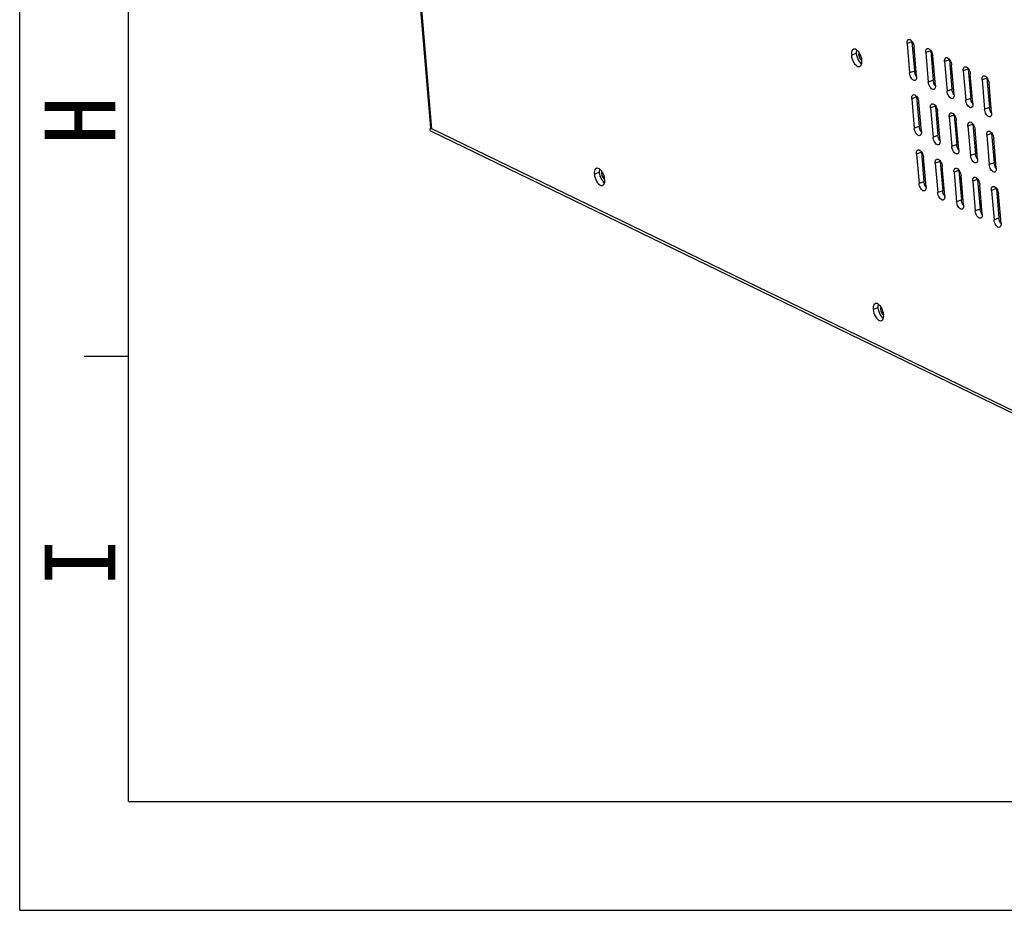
# Model space of a CAD drawing. Header units: millimetres. Extents: x 31915 to 33453, y -19763 to -18675.
# Tile 1 of 31: x 31915 to 32159, y -19763 to -19542. Entities that reach past the tile are written whole.
import ezdxf

# ---------------------------------------------------------------- set-up
doc = ezdxf.new("R2010")
doc.units = ezdxf.units.MM
for name, color, linetype in [('KGDY-15V13O3A-01SOLIDLINE', 7, 'Continuous'), ('LA1404-03-00TEXT', 7, 'Continuous'), ('LA3137-02_028SOLIDLINE', 7, 'Continuous'), ('LA3137-03_028SOLIDLINE', 7, 'Continuous')]:
    doc.layers.add(name, color=color, linetype=linetype)
doc.styles.add('TEXTSTYLE_2', font='SimSun Regular.ttf')

msp = doc.modelspace()

# ---------------------------------------------------------------- linework, layer by layer
at = {"color": 2}
for q in [(31914.7, -18675.17), (33453.39, -19763.13)]:
    msp.add_line((31914.7, -19763.13), q, dxfattribs=at)
at = {"color": 7}
for p, q in [((31941.7, -19736.13), (31941.7, -18702.16)), ((31930.73, -19625.65), (31941.7, -19625.65)), ((31941.7, -19736.13), (33426.39, -19736.13))]:
    msp.add_line(p, q, dxfattribs=at)
at = {"layer": 'KGDY-15V13O3A-01SOLIDLINE', "color": 7}
for p, q in [((32136.18, -19549.8), (32136.62, -19550.01)), ((32123.3, -19552.1), (32123.59, -19552.32)), ((32140.83, -19552.06), (32141.26, -19552.27)), ((32140.97, -19553.72), (32141.38, -19553.57)), ((32141.09, -19555.09), (32141.49, -19554.94)), ((32141.42, -19554.97), (32141.5, -19555.03)), ((32136.67, -19555.26), (32137.05, -19555.12)), ((32146.31, -19559.14), (32145.89, -19559.15)), ((32146.84, -19566.46), (32146.51, -19566.47)), ((32146.69, -19566.12), (32146.7, -19566.46)), ((32142.22, -19568.41), (32142.66, -19568.59)), ((32142.26, -19568.8), (32142.66, -19568.66)), ((32142.34, -19569.72), (32142.74, -19569.57)), ((32142.94, -19571.83), (32142.58, -19571.56)), ((32147.56, -19573.77), (32147.22, -19573.78)), ((32138.68, -19579.04), (32139.08, -19578.89)), ((32143, -19577.49), (32143.14, -19577.44)), ((32059.55, -19581.62), (32059.84, -19581.85)), ((32128.69, -19615.19), (32128.98, -19615.41))]:
    msp.add_line(p, q, dxfattribs=at)
for points in [[(32122.85, -19550.26), (32122.78, -19550.42), (32122.76, -19550.83)], [(32122.76, -19550.83), (32122.86, -19551.29), (32123.04, -19551.74), (32123.3, -19552.1)], [(32141.69, -19557.2), (32141.33, -19556.92), (32141.24, -19556.88)], [(32141.76, -19558.08), (32141.63, -19558.03), (32141.48, -19558.02)], [(32142.28, -19564.49), (32141.95, -19564.24), (32141.86, -19564.19)], [(32142.39, -19565.39), (32142.26, -19565.34), (32141.96, -19565.33)], [(32146.75, -19569.26), (32147.16, -19569.26), (32147.17, -19569.25)], [(32059.1, -19579.78), (32059.03, -19579.94), (32059.01, -19580.35)], [(32059.01, -19580.35), (32059.11, -19580.81), (32059.3, -19581.26), (32059.55, -19581.62)], [(32147.75, -19580.99), (32147.98, -19581.85), (32148.24, -19583.61)], [(32148.24, -19583.61), (32148.27, -19585.27), (32148.18, -19585.97)], [(32128.24, -19613.35), (32128.17, -19613.51), (32128.15, -19613.92)], [(32128.15, -19613.92), (32128.24, -19614.38), (32128.43, -19614.83), (32128.69, -19615.19)]]:
    msp.add_lwpolyline(points, dxfattribs=at)
at = {"layer": 'LA3137-02_028SOLIDLINE', "color": 7}
for p, q in [((32016.67, -19568.97), (32005.66, -19440.05)), ((32016.95, -19569.28), (32005.94, -19440.35)), ((32135.99, -19547.61), (32134.78, -19548.05)), ((32134.78, -19548.05), (32135.4, -19555.36)), ((32137.15, -19556.21), (32136.52, -19548.89)), ((32140.64, -19549.87), (32139.43, -19550.3)), ((32122.18, -19550.55), (32120.97, -19550.98)), ((32139.43, -19550.3), (32140.05, -19557.62)), ((32141.79, -19558.46), (32141.17, -19551.15)), ((32145.29, -19552.12), (32144.07, -19552.56)), ((32144.07, -19552.56), (32144.7, -19559.87)), ((32136.62, -19554.93), (32135.4, -19555.36)), ((32146.44, -19560.72), (32145.82, -19553.41)), ((32149.94, -19554.38), (32148.72, -19554.82)), ((32148.72, -19554.82), (32149.35, -19562.13)), ((32141.27, -19557.18), (32140.05, -19557.62)), ((32151.09, -19562.98), (32150.46, -19555.66)), ((32154.58, -19556.64), (32153.37, -19557.07)), ((32153.37, -19557.07), (32153.99, -19564.39)), ((32145.91, -19559.44), (32144.7, -19559.87)), ((32155.74, -19565.23), (32155.11, -19557.92)), ((32137.16, -19561.33), (32135.95, -19561.76)), ((32135.95, -19561.76), (32136.57, -19569.08)), ((32150.56, -19561.7), (32149.35, -19562.13)), ((32138.32, -19569.92), (32137.69, -19562.61)), ((32141.81, -19563.58), (32140.6, -19564.02)), ((32140.6, -19564.02), (32141.22, -19571.33)), ((32155.21, -19563.95), (32153.99, -19564.39)), ((32142.96, -19572.18), (32142.34, -19564.86)), ((32146.46, -19565.84), (32145.25, -19566.27)), ((32145.25, -19566.27), (32145.87, -19573.59)), ((32147.61, -19574.44), (32146.99, -19567.12)), ((32016.56, -19569.09), (32016.7, -19569.04)), ((32171.11, -19644.13), (32016.56, -19569.09)), ((32016.95, -19569.28), (32016.76, -19569.15)), ((32137.79, -19568.64), (32136.57, -19569.08)), ((32151.11, -19568.1), (32149.89, -19568.53)), ((32149.89, -19568.53), (32150.52, -19575.85)), ((32152.26, -19576.69), (32151.64, -19569.38)), ((32172.12, -19645.26), (32016.67, -19569.78)), ((32142.44, -19570.9), (32141.22, -19571.33)), ((32155.76, -19570.35), (32154.54, -19570.79)), ((32154.54, -19570.79), (32155.17, -19578.1)), ((32156.91, -19578.95), (32156.28, -19571.63)), ((32147.09, -19573.15), (32145.87, -19573.59)), ((32138.34, -19575.04), (32137.12, -19575.48)), ((32137.12, -19575.48), (32137.75, -19582.79)), ((32139.49, -19583.64), (32138.86, -19576.32)), ((32151.73, -19575.41), (32150.52, -19575.85)), ((32142.98, -19577.3), (32141.77, -19577.73)), ((32141.77, -19577.73), (32142.39, -19585.05)), ((32144.14, -19585.89), (32143.51, -19578.58)), ((32156.38, -19577.67), (32155.17, -19578.1)), ((32058.43, -19580.07), (32057.22, -19580.5)), ((32147.63, -19579.55), (32146.42, -19579.99)), ((32146.42, -19579.99), (32147.04, -19587.31)), ((32148.78, -19588.15), (32148.16, -19580.84)), ((32152.28, -19581.81), (32151.06, -19582.25)), ((32138.96, -19582.36), (32137.75, -19582.79)), ((32151.06, -19582.25), (32151.69, -19589.56)), ((32153.43, -19590.41), (32152.81, -19583.09)), ((32156.93, -19584.07), (32155.71, -19584.5)), ((32143.61, -19584.61), (32142.39, -19585.05)), ((32155.71, -19584.5), (32156.34, -19591.82)), ((32158.08, -19592.67), (32157.46, -19585.35)), ((32148.26, -19586.87), (32147.04, -19587.31)), ((32152.9, -19589.13), (32151.69, -19589.56)), ((32157.55, -19591.38), (32156.34, -19591.82)), ((32127.57, -19613.64), (32126.36, -19614.07))]:
    msp.add_line(p, q, dxfattribs=at)
at = {"layer": 'LA3137-02_028SOLIDLINE', "color": 255}
for p, q in [((32135.99, -19547.61), (32135.99, -19547.51)), ((32135.99, -19547.61), (32136.62, -19554.93)), ((32140.64, -19549.87), (32140.64, -19549.77)), ((32140.64, -19549.87), (32141.27, -19557.18)), ((32145.29, -19552.12), (32145.29, -19552.03)), ((32145.29, -19552.12), (32145.91, -19559.44)), ((32149.94, -19554.38), (32149.94, -19554.28)), ((32149.94, -19554.38), (32150.56, -19561.7)), ((32137.15, -19556.31), (32137.04, -19556.16)), ((32154.58, -19556.64), (32154.58, -19556.54)), ((32154.58, -19556.64), (32155.21, -19563.95)), ((32141.79, -19558.56), (32141.69, -19558.41)), ((32137.16, -19561.33), (32137.16, -19561.23)), ((32137.16, -19561.33), (32137.79, -19568.64)), ((32146.44, -19560.82), (32146.33, -19560.67)), ((32141.81, -19563.58), (32141.81, -19563.48)), ((32141.81, -19563.58), (32142.44, -19570.9)), ((32151.09, -19563.08), (32150.98, -19562.93)), ((32146.46, -19565.84), (32146.46, -19565.74)), ((32146.46, -19565.84), (32147.09, -19573.15)), ((32155.74, -19565.33), (32155.63, -19565.18)), ((32151.11, -19568.1), (32151.11, -19568)), ((32151.11, -19568.1), (32151.73, -19575.41)), ((32138.32, -19570.02), (32138.21, -19569.87)), ((32142.97, -19572.28), (32142.86, -19572.13)), ((32155.76, -19570.35), (32155.75, -19570.25)), ((32155.76, -19570.35), (32156.38, -19577.67)), ((32147.61, -19574.53), (32147.5, -19574.39)), ((32138.34, -19575.04), (32138.33, -19574.94)), ((32138.34, -19575.04), (32138.96, -19582.36)), ((32152.26, -19576.79), (32152.15, -19576.64)), ((32142.98, -19577.3), (32142.98, -19577.2)), ((32142.98, -19577.3), (32143.61, -19584.61)), ((32147.63, -19579.55), (32147.63, -19579.46)), ((32156.91, -19579.05), (32156.8, -19578.9)), ((32147.63, -19579.55), (32148.26, -19586.87)), ((32152.28, -19581.81), (32152.28, -19581.71)), ((32152.28, -19581.81), (32152.9, -19589.13)), ((32139.49, -19583.74), (32139.38, -19583.59)), ((32156.93, -19584.07), (32156.93, -19583.97)), ((32156.93, -19584.07), (32157.55, -19591.38)), ((32144.14, -19585.99), (32144.03, -19585.84)), ((32148.79, -19588.25), (32148.68, -19588.1)), ((32153.43, -19590.51), (32153.32, -19590.36)), ((32158.08, -19592.76), (32157.97, -19592.61))]:
    msp.add_line(p, q, dxfattribs=at)
at = {"layer": 'LA3137-02_028SOLIDLINE', "color": 7}
for points in [[(32134.78, -19548.05), (32134.77, -19547.75), (32134.81, -19547.49), (32134.89, -19547.28), (32135.01, -19547.13), (32135.14, -19547.06)], [(32135.14, -19547.06), (32135.17, -19547.05), (32135.34, -19547.04), (32135.53, -19547.1), (32135.73, -19547.23), (32135.92, -19547.42), (32136.1, -19547.66), (32136.26, -19547.94), (32136.38, -19548.26), (32136.47, -19548.58), (32136.52, -19548.89)], [(32121.51, -19549.5), (32121.47, -19549.52), (32121.27, -19549.66), (32121.11, -19549.89), (32121.01, -19550.2), (32120.96, -19550.57), (32120.97, -19550.98)], [(32123.58, -19552.25), (32123.52, -19551.81), (32123.4, -19551.36), (32123.23, -19550.92), (32123.02, -19550.51), (32122.78, -19550.15), (32122.51, -19549.86), (32122.24, -19549.64), (32121.96, -19549.5), (32121.7, -19549.46), (32121.51, -19549.5)], [(32139.43, -19550.3), (32139.42, -19550.01), (32139.46, -19549.75), (32139.54, -19549.54), (32139.66, -19549.39), (32139.79, -19549.31)], [(32139.79, -19549.31), (32139.81, -19549.31), (32139.99, -19549.29), (32140.18, -19549.35), (32140.38, -19549.48), (32140.57, -19549.67), (32140.75, -19549.92), (32140.91, -19550.2), (32141.03, -19550.51), (32141.12, -19550.83), (32141.17, -19551.15)], [(32120.97, -19550.98), (32121.03, -19551.42), (32121.15, -19551.87), (32121.32, -19552.31), (32121.53, -19552.72), (32121.77, -19553.08), (32122.04, -19553.38), (32122.31, -19553.6), (32122.59, -19553.73), (32122.84, -19553.77), (32123.03, -19553.73)], [(32123.03, -19553.73), (32123.08, -19553.71), (32123.28, -19553.57), (32123.43, -19553.34), (32123.54, -19553.03), (32123.59, -19552.66), (32123.58, -19552.25)], [(32144.07, -19552.56), (32144.07, -19552.26), (32144.11, -19552.01), (32144.19, -19551.8), (32144.31, -19551.65), (32144.44, -19551.57)], [(32144.44, -19551.57), (32144.46, -19551.56), (32144.64, -19551.55), (32144.83, -19551.61), (32145.02, -19551.74), (32145.22, -19551.93), (32145.4, -19552.17), (32145.55, -19552.46), (32145.68, -19552.77), (32145.77, -19553.09), (32145.82, -19553.41)], [(32148.72, -19554.82), (32148.72, -19554.52), (32148.76, -19554.26), (32148.84, -19554.05), (32148.96, -19553.9), (32149.09, -19553.83)], [(32149.09, -19553.83), (32149.11, -19553.82), (32149.28, -19553.81), (32149.48, -19553.87), (32149.67, -19554), (32149.87, -19554.19), (32150.04, -19554.43), (32150.2, -19554.71), (32150.33, -19555.03), (32150.42, -19555.35), (32150.46, -19555.66)], [(32136.78, -19557.2), (32136.76, -19557.2), (32136.58, -19557.22), (32136.39, -19557.16), (32136.19, -19557.03), (32136, -19556.84), (32135.82, -19556.59), (32135.67, -19556.31), (32135.54, -19556), (32135.45, -19555.68), (32135.4, -19555.36)], [(32137.15, -19556.21), (32137.15, -19556.5), (32137.11, -19556.76), (32137.03, -19556.97), (32136.91, -19557.12), (32136.78, -19557.2)], [(32153.37, -19557.07), (32153.37, -19556.78), (32153.4, -19556.52), (32153.49, -19556.31), (32153.61, -19556.16), (32153.73, -19556.08)], [(32153.73, -19556.08), (32153.76, -19556.08), (32153.93, -19556.06), (32154.12, -19556.12), (32154.32, -19556.25), (32154.51, -19556.44), (32154.69, -19556.69), (32154.85, -19556.97), (32154.98, -19557.28), (32155.06, -19557.6), (32155.11, -19557.92)], [(32141.43, -19559.45), (32141.41, -19559.46), (32141.23, -19559.47), (32141.04, -19559.41), (32140.84, -19559.28), (32140.65, -19559.09), (32140.47, -19558.85), (32140.31, -19558.57), (32140.19, -19558.25), (32140.1, -19557.93), (32140.05, -19557.62)], [(32141.79, -19558.46), (32141.8, -19558.76), (32141.76, -19559.02), (32141.68, -19559.23), (32141.56, -19559.38), (32141.43, -19559.45)], [(32146.08, -19561.71), (32146.05, -19561.72), (32145.88, -19561.73), (32145.69, -19561.67), (32145.49, -19561.54), (32145.3, -19561.35), (32145.12, -19561.11), (32144.96, -19560.82), (32144.84, -19560.51), (32144.75, -19560.19), (32144.7, -19559.87)], [(32135.95, -19561.76), (32135.94, -19561.47), (32135.98, -19561.21), (32136.07, -19561), (32136.19, -19560.85), (32136.31, -19560.77)], [(32136.31, -19560.77), (32136.34, -19560.77), (32136.51, -19560.75), (32136.7, -19560.81), (32136.9, -19560.94), (32137.09, -19561.13), (32137.27, -19561.38), (32137.43, -19561.66), (32137.55, -19561.97), (32137.64, -19562.29), (32137.69, -19562.61)], [(32146.44, -19560.72), (32146.45, -19561.02), (32146.41, -19561.27), (32146.32, -19561.48), (32146.2, -19561.63), (32146.08, -19561.71)], [(32150.72, -19563.97), (32150.7, -19563.97), (32150.53, -19563.99), (32150.33, -19563.93), (32150.14, -19563.8), (32149.95, -19563.61), (32149.77, -19563.36), (32149.61, -19563.08), (32149.48, -19562.77), (32149.39, -19562.45), (32149.35, -19562.13)], [(32140.6, -19564.02), (32140.59, -19563.72), (32140.63, -19563.47), (32140.71, -19563.26), (32140.83, -19563.11), (32140.96, -19563.03)], [(32140.96, -19563.03), (32140.98, -19563.02), (32141.16, -19563.01), (32141.35, -19563.07), (32141.55, -19563.2), (32141.74, -19563.39), (32141.92, -19563.63), (32142.08, -19563.92), (32142.2, -19564.23), (32142.29, -19564.55), (32142.34, -19564.86)], [(32151.09, -19562.98), (32151.09, -19563.27), (32151.05, -19563.53), (32150.97, -19563.74), (32150.85, -19563.89), (32150.72, -19563.97)], [(32155.37, -19566.22), (32155.35, -19566.23), (32155.17, -19566.24), (32154.98, -19566.18), (32154.79, -19566.05), (32154.59, -19565.86), (32154.41, -19565.62), (32154.26, -19565.34), (32154.13, -19565.02), (32154.04, -19564.7), (32153.99, -19564.39)], [(32145.25, -19566.27), (32145.24, -19565.98), (32145.28, -19565.72), (32145.36, -19565.51), (32145.48, -19565.36), (32145.61, -19565.29)], [(32145.61, -19565.29), (32145.63, -19565.28), (32145.81, -19565.27), (32146, -19565.33), (32146.2, -19565.46), (32146.39, -19565.65), (32146.57, -19565.89), (32146.72, -19566.17), (32146.85, -19566.48), (32146.94, -19566.81), (32146.99, -19567.12)], [(32155.74, -19565.23), (32155.74, -19565.53), (32155.7, -19565.79), (32155.62, -19566), (32155.5, -19566.15), (32155.37, -19566.22)], [(32016.67, -19569.78), (32016.61, -19569.74), (32016.52, -19569.59), (32016.5, -19569.37), (32016.56, -19569.09)], [(32016.76, -19569.15), (32016.67, -19568.99), (32016.67, -19568.97)], [(32137.95, -19570.91), (32137.93, -19570.92), (32137.75, -19570.93), (32137.56, -19570.87), (32137.37, -19570.74), (32137.17, -19570.55), (32136.99, -19570.31), (32136.84, -19570.02), (32136.71, -19569.71), (32136.62, -19569.39), (32136.57, -19569.08)], [(32149.89, -19568.53), (32149.89, -19568.24), (32149.93, -19567.98), (32150.01, -19567.77), (32150.13, -19567.62), (32150.26, -19567.54)], [(32150.26, -19567.54), (32150.28, -19567.54), (32150.46, -19567.52), (32150.65, -19567.58), (32150.84, -19567.71), (32151.04, -19567.9), (32151.22, -19568.15), (32151.37, -19568.43), (32151.5, -19568.74), (32151.59, -19569.06), (32151.64, -19569.38)], [(32138.32, -19569.92), (32138.32, -19570.22), (32138.28, -19570.48), (32138.2, -19570.69), (32138.08, -19570.84), (32137.95, -19570.91)], [(32142.6, -19573.17), (32142.58, -19573.18), (32142.4, -19573.19), (32142.21, -19573.13), (32142.01, -19573), (32141.82, -19572.81), (32141.64, -19572.56), (32141.49, -19572.28), (32141.36, -19571.97), (32141.27, -19571.65), (32141.22, -19571.33)], [(32154.54, -19570.79), (32154.54, -19570.49), (32154.58, -19570.24), (32154.66, -19570.03), (32154.78, -19569.88), (32154.91, -19569.8)], [(32154.91, -19569.8), (32154.93, -19569.79), (32155.1, -19569.78), (32155.3, -19569.84), (32155.49, -19569.97), (32155.69, -19570.16), (32155.86, -19570.4), (32156.02, -19570.69), (32156.15, -19571), (32156.24, -19571.32), (32156.28, -19571.63)], [(32137.12, -19575.48), (32137.12, -19575.18), (32137.16, -19574.92), (32137.24, -19574.71), (32137.36, -19574.56), (32137.49, -19574.49)], [(32137.49, -19574.49), (32137.51, -19574.48), (32137.68, -19574.47), (32137.88, -19574.53), (32138.07, -19574.66), (32138.26, -19574.85), (32138.44, -19575.09), (32138.6, -19575.38), (32138.73, -19575.69), (32138.82, -19576.01), (32138.86, -19576.32)], [(32142.96, -19572.18), (32142.97, -19572.47), (32142.93, -19572.73), (32142.85, -19572.94), (32142.73, -19573.09), (32142.6, -19573.17)], [(32147.25, -19575.42), (32147.23, -19575.43), (32147.05, -19575.44), (32146.86, -19575.38), (32146.66, -19575.26), (32146.47, -19575.07), (32146.29, -19574.82), (32146.13, -19574.54), (32146.01, -19574.23), (32145.92, -19573.91), (32145.87, -19573.59)], [(32147.61, -19574.44), (32147.62, -19574.73), (32147.58, -19574.99), (32147.5, -19575.2), (32147.38, -19575.35), (32147.25, -19575.42)], [(32141.77, -19577.73), (32141.76, -19577.44), (32141.8, -19577.18), (32141.89, -19576.97), (32142.01, -19576.82), (32142.13, -19576.74)], [(32142.13, -19576.74), (32142.16, -19576.74), (32142.33, -19576.73), (32142.52, -19576.79), (32142.72, -19576.91), (32142.91, -19577.1), (32143.09, -19577.35), (32143.25, -19577.63), (32143.37, -19577.94), (32143.46, -19578.26), (32143.51, -19578.58)], [(32151.9, -19577.68), (32151.87, -19577.69), (32151.7, -19577.7), (32151.51, -19577.64), (32151.31, -19577.51), (32151.12, -19577.32), (32150.94, -19577.08), (32150.78, -19576.79), (32150.65, -19576.48), (32150.57, -19576.16), (32150.52, -19575.85)], [(32152.26, -19576.69), (32152.27, -19576.99), (32152.23, -19577.25), (32152.14, -19577.46), (32152.02, -19577.61), (32151.9, -19577.68)], [(32057.77, -19579.02), (32057.72, -19579.04), (32057.52, -19579.18), (32057.36, -19579.42), (32057.26, -19579.72), (32057.21, -19580.09), (32057.22, -19580.5)], [(32059.83, -19581.77), (32059.77, -19581.33), (32059.65, -19580.88), (32059.48, -19580.44), (32059.27, -19580.03), (32059.03, -19579.67), (32058.76, -19579.38), (32058.49, -19579.16), (32058.21, -19579.03), (32057.95, -19578.99), (32057.77, -19579.02)], [(32146.42, -19579.99), (32146.41, -19579.7), (32146.45, -19579.44), (32146.53, -19579.23), (32146.65, -19579.08), (32146.78, -19579)], [(32146.78, -19579), (32146.8, -19578.99), (32146.98, -19578.98), (32147.17, -19579.04), (32147.37, -19579.17), (32147.56, -19579.36), (32147.74, -19579.61), (32147.9, -19579.89), (32148.02, -19580.2), (32148.11, -19580.52), (32148.16, -19580.84)], [(32156.54, -19579.94), (32156.52, -19579.95), (32156.35, -19579.96), (32156.15, -19579.9), (32155.96, -19579.77), (32155.76, -19579.58), (32155.59, -19579.33), (32155.43, -19579.05), (32155.3, -19578.74), (32155.21, -19578.42), (32155.17, -19578.1)], [(32156.91, -19578.95), (32156.91, -19579.24), (32156.87, -19579.5), (32156.79, -19579.71), (32156.67, -19579.86), (32156.54, -19579.94)], [(32057.22, -19580.5), (32057.28, -19580.95), (32057.4, -19581.4), (32057.57, -19581.83), (32057.78, -19582.24), (32058.02, -19582.6), (32058.29, -19582.9), (32058.56, -19583.12), (32058.84, -19583.25), (32059.1, -19583.29), (32059.28, -19583.26)], [(32059.28, -19583.26), (32059.33, -19583.24), (32059.53, -19583.09), (32059.69, -19582.86), (32059.79, -19582.55), (32059.84, -19582.19), (32059.83, -19581.77)], [(32151.06, -19582.25), (32151.06, -19581.95), (32151.1, -19581.69), (32151.18, -19581.48), (32151.3, -19581.33), (32151.43, -19581.26)], [(32151.43, -19581.26), (32151.45, -19581.25), (32151.63, -19581.24), (32151.82, -19581.3), (32152.02, -19581.43), (32152.21, -19581.62), (32152.39, -19581.86), (32152.54, -19582.15), (32152.67, -19582.46), (32152.76, -19582.78), (32152.81, -19583.09)], [(32139.12, -19584.63), (32139.1, -19584.63), (32138.93, -19584.65), (32138.73, -19584.59), (32138.54, -19584.46), (32138.34, -19584.27), (32138.17, -19584.02), (32138.01, -19583.74), (32137.88, -19583.43), (32137.79, -19583.11), (32137.75, -19582.79)], [(32139.49, -19583.64), (32139.49, -19583.93), (32139.45, -19584.19), (32139.37, -19584.4), (32139.25, -19584.55), (32139.12, -19584.63)], [(32155.71, -19584.5), (32155.71, -19584.21), (32155.75, -19583.95), (32155.83, -19583.74), (32155.95, -19583.59), (32156.08, -19583.51)], [(32156.08, -19583.51), (32156.1, -19583.51), (32156.28, -19583.5), (32156.47, -19583.56), (32156.66, -19583.68), (32156.86, -19583.87), (32157.04, -19584.12), (32157.19, -19584.4), (32157.32, -19584.71), (32157.41, -19585.03), (32157.46, -19585.35)], [(32143.77, -19586.88), (32143.75, -19586.89), (32143.57, -19586.9), (32143.38, -19586.84), (32143.19, -19586.71), (32142.99, -19586.52), (32142.81, -19586.28), (32142.66, -19586), (32142.53, -19585.69), (32142.44, -19585.36), (32142.39, -19585.05)], [(32144.14, -19585.89), (32144.14, -19586.19), (32144.1, -19586.45), (32144.02, -19586.66), (32143.9, -19586.81), (32143.77, -19586.88)], [(32148.42, -19589.14), (32148.4, -19589.15), (32148.22, -19589.16), (32148.03, -19589.1), (32147.83, -19588.97), (32147.64, -19588.78), (32147.46, -19588.54), (32147.3, -19588.25), (32147.18, -19587.94), (32147.09, -19587.62), (32147.04, -19587.31)], [(32148.78, -19588.15), (32148.79, -19588.45), (32148.75, -19588.7), (32148.67, -19588.91), (32148.55, -19589.06), (32148.42, -19589.14)], [(32153.07, -19591.4), (32153.04, -19591.4), (32152.87, -19591.42), (32152.68, -19591.36), (32152.48, -19591.23), (32152.29, -19591.04), (32152.11, -19590.79), (32151.95, -19590.51), (32151.83, -19590.2), (32151.74, -19589.88), (32151.69, -19589.56)], [(32153.43, -19590.41), (32153.44, -19590.7), (32153.4, -19590.96), (32153.32, -19591.17), (32153.2, -19591.32), (32153.07, -19591.4)], [(32157.71, -19593.65), (32157.69, -19593.66), (32157.52, -19593.67), (32157.33, -19593.61), (32157.13, -19593.48), (32156.94, -19593.29), (32156.76, -19593.05), (32156.6, -19592.77), (32156.47, -19592.46), (32156.39, -19592.13), (32156.34, -19591.82)], [(32158.08, -19592.67), (32158.08, -19592.96), (32158.04, -19593.22), (32157.96, -19593.43), (32157.84, -19593.58), (32157.71, -19593.65)], [(32126.9, -19612.59), (32126.86, -19612.61), (32126.66, -19612.75), (32126.5, -19612.98), (32126.4, -19613.29), (32126.35, -19613.66), (32126.36, -19614.07)], [(32128.97, -19615.34), (32128.91, -19614.9), (32128.79, -19614.45), (32128.62, -19614.01), (32128.41, -19613.6), (32128.16, -19613.24), (32127.9, -19612.95), (32127.62, -19612.73), (32127.35, -19612.59), (32127.09, -19612.55), (32126.9, -19612.59)], [(32126.36, -19614.07), (32126.42, -19614.51), (32126.54, -19614.96), (32126.71, -19615.4), (32126.92, -19615.81), (32127.16, -19616.17), (32127.43, -19616.47), (32127.7, -19616.69), (32127.97, -19616.82), (32128.23, -19616.86), (32128.42, -19616.82)], [(32128.42, -19616.82), (32128.47, -19616.81), (32128.67, -19616.66), (32128.82, -19616.43), (32128.93, -19616.12), (32128.98, -19615.76), (32128.97, -19615.34)]]:
    msp.add_lwpolyline(points, dxfattribs=at)
at = {"layer": 'LA3137-02_028SOLIDLINE', "color": 255}
for points in [[(32122.26, -19549.66), (32122.22, -19549.76), (32122.17, -19550.13), (32122.18, -19550.55)], [(32122.18, -19550.55), (32122.25, -19550.99), (32122.37, -19551.44), (32122.53, -19551.88), (32122.74, -19552.28), (32122.99, -19552.64), (32123.25, -19552.94), (32123.5, -19553.14)], [(32137.04, -19556.16), (32136.88, -19555.87), (32136.75, -19555.56), (32136.67, -19555.24), (32136.62, -19554.93)], [(32141.69, -19558.41), (32141.53, -19558.13), (32141.4, -19557.82), (32141.31, -19557.5), (32141.27, -19557.18)], [(32146.33, -19560.67), (32146.18, -19560.39), (32146.05, -19560.08), (32145.96, -19559.75), (32145.91, -19559.44)], [(32150.98, -19562.93), (32150.82, -19562.64), (32150.7, -19562.33), (32150.61, -19562.01), (32150.56, -19561.7)], [(32155.63, -19565.18), (32155.47, -19564.9), (32155.35, -19564.59), (32155.26, -19564.27), (32155.21, -19563.95)], [(32138.21, -19569.87), (32138.05, -19569.59), (32137.93, -19569.28), (32137.84, -19568.96), (32137.79, -19568.64)], [(32142.86, -19572.13), (32142.7, -19571.84), (32142.57, -19571.53), (32142.49, -19571.21), (32142.44, -19570.9)], [(32147.5, -19574.39), (32147.35, -19574.1), (32147.22, -19573.79), (32147.13, -19573.47), (32147.09, -19573.15)], [(32152.15, -19576.64), (32152, -19576.36), (32151.87, -19576.05), (32151.78, -19575.73), (32151.73, -19575.41)], [(32058.51, -19579.18), (32058.47, -19579.29), (32058.42, -19579.65), (32058.43, -19580.07)], [(32156.8, -19578.9), (32156.64, -19578.62), (32156.52, -19578.3), (32156.43, -19577.98), (32156.38, -19577.67)], [(32058.43, -19580.07), (32058.5, -19580.51), (32058.62, -19580.96), (32058.79, -19581.4), (32059, -19581.81), (32059.24, -19582.17), (32059.5, -19582.46), (32059.75, -19582.66)], [(32139.38, -19583.59), (32139.22, -19583.3), (32139.1, -19582.99), (32139.01, -19582.67), (32138.96, -19582.36)], [(32144.03, -19585.84), (32143.87, -19585.56), (32143.75, -19585.25), (32143.66, -19584.93), (32143.61, -19584.61)], [(32148.68, -19588.1), (32148.52, -19587.82), (32148.39, -19587.51), (32148.3, -19587.19), (32148.26, -19586.87)], [(32153.32, -19590.36), (32153.17, -19590.07), (32153.04, -19589.76), (32152.95, -19589.44), (32152.9, -19589.13)], [(32157.97, -19592.61), (32157.82, -19592.33), (32157.69, -19592.02), (32157.6, -19591.7), (32157.55, -19591.38)], [(32127.65, -19612.75), (32127.61, -19612.85), (32127.56, -19613.22), (32127.57, -19613.64)], [(32127.57, -19613.64), (32127.64, -19614.08), (32127.76, -19614.53), (32127.92, -19614.97), (32128.13, -19615.38), (32128.38, -19615.74), (32128.64, -19616.03), (32128.89, -19616.23)]]:
    msp.add_lwpolyline(points, dxfattribs=at)
at = {"layer": 'LA3137-03_028SOLIDLINE', "color": 7}
for p, q in [((32147.75, -19580.99), (32148.19, -19581.2)), ((32148.47, -19584.46), (32148.26, -19584.36)), ((32152.4, -19583.24), (32152.84, -19583.45)), ((32157.05, -19585.5), (32157.49, -19585.71))]:
    msp.add_line(p, q, dxfattribs=at)
at = {"layer": 'LA3137-03_028SOLIDLINE', "color": 255}
for p, q in [((32148.01, -19582.03), (32148.26, -19582.06)), ((32148.48, -19584.61), (32148.26, -19584.67))]:
    msp.add_line(p, q, dxfattribs=at)

# ---------------------------------------------------------------- texts
at = {"layer": 'LA1404-03-00TEXT', "color": 3, "style": 'TEXTSTYLE_2'}
for s, p in [('H', (31938.46, -19573.12)), ('I', (31938.46, -19682.79))]:
    msp.add_text(s, height=17.55, rotation=90, dxfattribs=at).set_placement(p)

doc.saveas('drawing.dxf')
